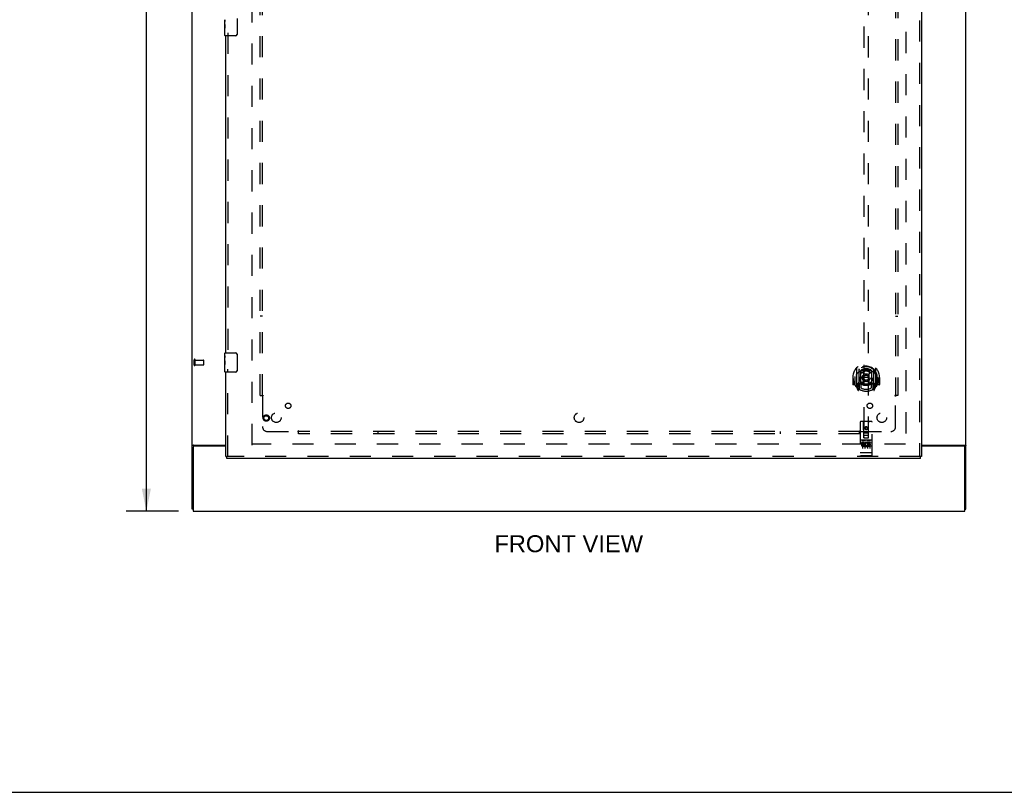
# Model space of a CAD drawing. Header units: inches. Extents: x 0 to 200, y 0 to 129.
# Tile 7 of 118: x 51 to 102, y 0 to 40. Entities that reach past the tile are written whole.
import ezdxf

# ---------------------------------------------------------------- set-up
doc = ezdxf.new("R2010")
doc.units = ezdxf.units.IN
doc.header["$LTSCALE"] = 11
doc.header["$MEASUREMENT"] = 0
doc.linetypes.add('HIDDEN', pattern=[0.2, 0.1, -0.1])
doc.layers.get('0').update_dxf_attribs({"linetype": 'CONTINUOUS'})
for name, color, linetype in [('DEFAULT_2', 8, 'HIDDEN'), ('DIMENSIONS', 7, 'CONTINUOUS'), ('DOOR_ASSEMBLY', 7, 'CONTINUOUS'), ('SUBPANEL', 7, 'CONTINUOUS')]:
    doc.layers.add(name, color=color, linetype=linetype)
doc.styles.get("Standard").update_dxf_attribs({"font": 'arial.ttf'})
doc.dimstyles.new('DIMSTYLE_1', dxfattribs={"dimtxt": 0.882353, "dimasz": 1.176471, "dimexe": 0.09, "dimexo": 0.07, "dimgap": 0.0375, "dimtad": 0, "dimtih": 1, "dimtoh": 1, "dimzin": 4, "dimdsep": 46, "dimtxsty": 'Standard', "dimblk": '_FILLED', "dimblk1": '_FILLED', "dimblk2": '_FILLED', "dimcen": 0.09, "dimadec": 3, "dimazin": 1, "dimtfac": 1, "dimtdec": 3, "dimtofl": 0, "dimtmove": 0, "dimatfit": 3, "dimldrblk": '_FILLED', "dimfxl": 0, "dimtolj": 1, "dimtzin": 4, "dimarcsym": 0})

# ---------------------------------------------------------------- blocks, each defined once
blk = doc.blocks.new('_FILLED')
at = {"color": 0, "linetype": 'ByBlock'}
blk.add_solid([(0, 0), (-1, 0.2), (-1, -0.2)], dxfattribs=at)
blk = doc.blocks.new('*D10')
at = {"layer": 'DIMENSIONS', "color": 2, "linetype": 'Continuous'}
for p, q in [((59.49, 82.626), (56.758, 82.626)), ((57.816, 82.626), (57.816, 49.508)), ((57.816, 14.626), (57.816, 47.743)), ((59.49, 14.626), (56.758, 14.626))]:
    blk.add_line(p, q, dxfattribs=at)
at = {"layer": 'DIMENSIONS', "color": 2, "linetype": 'Continuous', "xscale": 1.1764705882, "yscale": 1.1764705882, "zscale": 1.1764705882}
for p, rotation in [((57.816, 82.626), 90), ((57.816, 14.626), 270)]:
    blk.add_blockref('_FILLED', p, dxfattribs=dict(at, rotation=rotation))
at = {"layer": 'DIMENSIONS', "color": 2, "linetype": 'Continuous', "insert": (57.816, 49.067), "char_height": 0.8824, "width": 3.08332, "attachment_point": 2, "line_spacing_factor": 0.9}
blk.add_mtext('68.00', dxfattribs=at)

msp = doc.modelspace()

# ---------------------------------------------------------------- linework, layer by layer
at = {"color": 3, "linetype": 'Continuous'}
for p, q in [((60.202, 14.73), (60.202, 82.522)), ((100.452, 14.73), (100.452, 82.522)), ((60.248, 18.063), (60.236, 18.059)), ((60.254, 17.962), (60.254, 14.626)), ((60.271, 18.074), (61.952, 18.074)), ((61.952, 18.022), (60.314, 18.022)), ((98.139, 18.074), (100.382, 18.074)), ((100.34, 18.022), (98.139, 18.022)), ((100.4, 14.626), (100.4, 17.962)), ((60.254, 14.626), (100.4, 14.626))]:
    msp.add_line(p, q, dxfattribs=at)
at = {"color": 7, "linetype": 'Continuous'}
for p, q in [((60.254, 14.73), (60.202, 14.73)), ((100.4, 14.73), (100.452, 14.73)), ((0, 0), (200, 0))]:
    msp.add_line(p, q, dxfattribs=at)
at = {"color": 3, "linetype": 'Continuous'}
for points in [[(60.236, 18.059), (60.232, 18.058), (60.229, 18.056), (60.226, 18.055), (60.222, 18.054), (60.219, 18.053), (60.217, 18.051), (60.214, 18.05), (60.212, 18.048), (60.209, 18.047), (60.207, 18.045), (60.206, 18.044), (60.205, 18.042), (60.203, 18.04), (60.203, 18.039), (60.202, 18.037), (60.202, 18.035), (60.202, 18.033)], [(60.271, 18.074), (60.27, 18.072), (60.267, 18.071), (60.265, 18.069), (60.262, 18.068), (60.259, 18.067), (60.255, 18.065), (60.251, 18.064), (60.248, 18.063)], [(100.382, 18.074), (100.384, 18.072), (100.386, 18.071), (100.388, 18.069), (100.391, 18.068), (100.394, 18.067), (100.398, 18.065), (100.402, 18.064), (100.406, 18.063), (100.417, 18.059)], [(100.417, 18.059), (100.421, 18.058), (100.424, 18.056), (100.428, 18.055), (100.431, 18.054), (100.434, 18.053), (100.436, 18.051), (100.439, 18.05), (100.442, 18.048), (100.444, 18.047), (100.446, 18.045), (100.447, 18.044), (100.449, 18.042), (100.45, 18.04), (100.45, 18.039), (100.451, 18.037), (100.451, 18.035), (100.452, 18.033)]]:
    msp.add_lwpolyline(points, dxfattribs=at)
for centre, start, end in [((60.314, 17.962), 90, 180), ((100.34, 17.962), 0, 90)]:
    msp.add_arc(centre, 0.06, start, end, dxfattribs=at)
at = {"layer": 'DEFAULT_2', "color": 8, "linetype": 'HIDDEN'}
for p, q in [((63.327, 18.074), (63.327, 79.178)), ((97.327, 79.178), (97.327, 18.074)), ((60.306, 22.234), (60.306, 22.518)), ((60.349, 22.234), (60.349, 22.518)), ((60.349, 22.5), (60.796, 22.5)), ((60.349, 22.252), (60.796, 22.252)), ((60.806, 22.262), (60.806, 22.49)), ((97.313, 18.126), (63.341, 18.126))]:
    msp.add_line(p, q, dxfattribs=at)
for centre, radius, start, end in [((60.327, 22.518), 0.0215, 360, 180), ((60.327, 22.234), 0.0215, 180, 0), ((60.796, 22.49), 0.01, 360, 90), ((60.796, 22.262), 0.01, 270, 0)]:
    msp.add_arc(centre, radius, start, end, dxfattribs=at)
at = {"layer": 'DOOR_ASSEMBLY', "color": 8, "linetype": 'HIDDEN'}
for p, q in [((98.035, 79.772), (98.035, 17.48)), ((95.139, 46.455), (95.139, 18.453)), ((95.389, 18.453), (95.389, 46.455)), ((62.056, 39.531), (62.056, 22.721)), ((62.056, 17.48), (62.056, 22.031)), ((94.764, 22.081), (94.764, 21.114)), ((94.882, 22.027), (94.882, 21.011)), ((95.647, 22.027), (95.647, 21.011)), ((95.764, 21.114), (95.764, 22.081)), ((94.579, 21.597), (94.564, 21.597)), ((94.564, 21.597), (94.564, 21.224)), ((94.682, 21.597), (94.697, 21.597)), ((94.682, 21.597), (94.682, 21.209)), ((94.689, 21.644), (94.689, 21.647)), ((94.689, 21.186), (94.689, 21.644)), ((94.889, 22.002), (94.889, 20.999)), ((94.982, 21.279), (94.982, 21.91)), ((94.989, 21.963), (94.989, 21.86)), ((95.101, 21.937), (95.132, 21.597)), ((95.101, 21.253), (95.132, 21.597)), ((95.397, 21.597), (95.132, 21.597)), ((95.427, 21.937), (95.397, 21.597)), ((95.427, 21.253), (95.397, 21.597)), ((95.539, 21.86), (95.539, 21.963)), ((95.547, 21.91), (95.547, 21.279)), ((95.639, 22.002), (95.639, 20.999)), ((95.847, 21.597), (95.832, 21.597)), ((95.839, 21.644), (95.839, 21.647)), ((95.839, 21.186), (95.839, 21.644)), ((95.847, 21.597), (95.847, 21.209)), ((95.964, 21.597), (95.949, 21.597)), ((95.964, 21.597), (95.964, 21.224)), ((94.682, 21.209), (94.579, 21.209)), ((94.682, 21.209), (94.69, 21.224)), ((94.768, 21.103), (94.839, 20.927)), ((94.882, 21.268), (94.822, 21.268)), ((94.822, 21.268), (94.822, 21.118)), ((94.822, 21.118), (94.889, 21.118)), ((94.859, 21.172), (94.83, 21.126)), ((94.86, 21.008), (94.865, 21.004)), ((94.867, 20.93), (94.882, 21.011)), ((94.959, 20.949), (94.889, 21.058)), ((94.892, 21.231), (94.892, 21.024)), ((94.982, 21.269), (94.909, 21.269)), ((94.977, 21.251), (94.912, 21.251)), ((94.989, 21.299), (94.989, 21.046)), ((95.539, 21.046), (95.539, 21.299)), ((95.619, 21.269), (95.547, 21.269)), ((95.617, 21.251), (95.551, 21.251)), ((95.639, 21.058), (95.569, 20.949)), ((95.637, 21.024), (95.637, 21.231)), ((95.639, 21.118), (95.707, 21.118)), ((95.707, 21.268), (95.647, 21.268)), ((95.647, 21.011), (95.661, 20.93)), ((95.667, 21.007), (95.668, 21.007)), ((95.668, 21.007), (95.668, 21.008)), ((95.668, 21.007), (95.668, 21.008)), ((95.698, 21.126), (95.669, 21.172)), ((95.689, 20.927), (95.76, 21.103)), ((95.707, 21.118), (95.707, 21.268)), ((95.838, 21.224), (95.847, 21.209)), ((95.949, 21.209), (95.847, 21.209)), ((94.952, 19.263), (94.952, 17.538)), ((95.547, 19.293), (94.982, 19.293)), ((95.138, 18.453), (95.134, 19.263)), ((95.264, 19.026), (95.202, 18.99)), ((95.202, 18.99), (95.212, 18.984)), ((95.202, 18.99), (95.202, 18.918)), ((95.264, 19.014), (95.212, 18.984)), ((95.212, 18.984), (95.212, 18.923)), ((95.327, 18.99), (95.264, 19.026)), ((95.264, 19.026), (95.264, 19.014)), ((95.317, 18.984), (95.264, 19.014)), ((95.327, 18.99), (95.317, 18.984)), ((95.317, 18.923), (95.317, 18.984)), ((95.327, 18.918), (95.327, 18.99)), ((95.391, 18.453), (95.394, 19.263)), ((95.577, 17.538), (95.577, 19.263)), ((95.136, 18.703), (95.392, 18.703)), ((95.138, 18.453), (95.159, 18.453)), ((95.159, 18.453), (95.369, 18.453)), ((95.349, 18.578), (95.179, 18.578)), ((95.202, 18.918), (95.212, 18.923)), ((95.202, 18.918), (95.264, 18.881)), ((95.212, 18.923), (95.264, 18.893)), ((95.264, 18.893), (95.317, 18.923)), ((95.264, 18.881), (95.327, 18.918)), ((95.264, 18.881), (95.264, 18.893)), ((95.327, 18.918), (95.317, 18.923)), ((95.369, 18.453), (95.391, 18.453)), ((95.547, 18.336), (94.982, 18.336)), ((95.12, 18.214), (95.027, 18.214)), ((95.027, 18.214), (95.027, 18.172)), ((95.12, 18.172), (95.027, 18.172)), ((95.053, 18.32), (95.225, 18.32)), ((95.077, 18.205), (95.077, 17.899)), ((95.124, 18.128), (95.077, 18.128)), ((95.12, 18.087), (95.091, 18.087)), ((95.183, 18.044), (95.091, 18.044)), ((95.183, 18.001), (95.091, 18.001)), ((95.183, 18.044), (95.183, 18.001)), ((95.202, 18.205), (95.202, 17.899)), ((95.303, 18.32), (95.475, 18.32)), ((95.315, 18.049), (95.332, 18.01)), ((95.327, 18.205), (95.327, 17.899)), ((95.34, 18.179), (95.327, 18.16)), ((95.336, 18.204), (95.34, 18.202)), ((95.496, 18.214), (95.34, 18.214)), ((95.34, 18.214), (95.34, 18.202)), ((95.34, 18.179), (95.34, 18.001)), ((95.496, 18.001), (95.34, 18.001)), ((95.496, 18.172), (95.382, 18.172)), ((95.382, 18.172), (95.382, 18.128)), ((95.475, 18.128), (95.382, 18.128)), ((95.475, 18.086), (95.382, 18.086)), ((95.382, 18.086), (95.382, 18.044)), ((95.496, 18.044), (95.382, 18.044)), ((95.452, 18.205), (95.452, 17.899)), ((95.475, 18.128), (95.475, 18.086)), ((95.496, 18.214), (95.496, 18.172)), ((95.496, 18.044), (95.496, 18.001)), ((98.097, 17.48), (61.994, 17.48)), ((94.97, 17.667), (94.969, 17.667)), ((94.969, 17.667), (94.969, 17.667)), ((94.971, 17.667), (94.97, 17.667)), ((94.972, 17.667), (94.971, 17.667)), ((94.973, 17.667), (94.972, 17.667)), ((94.972, 17.667), (94.972, 17.667)), ((94.974, 17.667), (94.973, 17.667)), ((94.975, 17.666), (94.974, 17.667)), ((94.976, 17.666), (94.975, 17.666)), ((94.977, 17.666), (94.976, 17.666)), ((94.978, 17.666), (94.977, 17.666)), ((94.977, 17.666), (94.977, 17.666)), ((94.979, 17.666), (94.978, 17.666)), ((94.98, 17.666), (94.979, 17.666)), ((94.981, 17.666), (94.98, 17.666)), ((94.982, 17.666), (94.981, 17.666)), ((95.547, 17.666), (94.982, 17.666)), ((95.547, 17.508), (94.982, 17.508)), ((95.547, 17.666), (95.548, 17.666)), ((95.548, 17.666), (95.549, 17.666)), ((95.549, 17.666), (95.55, 17.666)), ((95.549, 17.666), (95.549, 17.666)), ((95.55, 17.666), (95.551, 17.666)), ((95.551, 17.666), (95.552, 17.666)), ((95.552, 17.666), (95.553, 17.666)), ((95.553, 17.666), (95.554, 17.666)), ((95.554, 17.667), (95.555, 17.667)), ((95.554, 17.666), (95.554, 17.667)), ((95.555, 17.667), (95.556, 17.667)), ((95.556, 17.667), (95.557, 17.667)), ((95.557, 17.667), (95.558, 17.667)), ((95.558, 17.667), (95.559, 17.667)), ((95.558, 17.667), (95.558, 17.667)), ((95.559, 17.667), (95.56, 17.667)), ((95.56, 17.667), (95.561, 17.667))]:
    msp.add_line(p, q, dxfattribs=at)
at = {"layer": 'DOOR_ASSEMBLY', "color": 3, "linetype": 'Continuous'}
for p, q in [((98.139, 79.772), (98.139, 17.48)), ((61.952, 22.876), (61.952, 39.376)), ((61.952, 17.48), (61.952, 21.876)), ((98.097, 17.376), (61.994, 17.376))]:
    msp.add_line(p, q, dxfattribs=at)
at = {"layer": 'DOOR_ASSEMBLY', "color": 7, "linetype": 'Continuous'}
for p, q in [((61.892, 39.957), (61.892, 40.214)), ((61.897, 40.159), (61.892, 40.159)), ((61.892, 39.991), (61.898, 39.991)), ((61.898, 39.991), (61.898, 40.127)), ((62.546, 40.276), (62.546, 39.476)), ((61.892, 39.391), (61.892, 39.955)), ((61.893, 39.928), (61.892, 39.928)), ((61.892, 39.796), (61.897, 39.796)), ((61.892, 39.76), (61.898, 39.76)), ((61.892, 39.697), (61.898, 39.697)), ((61.892, 39.53), (61.898, 39.53)), ((61.893, 39.93), (61.895, 39.908)), ((61.898, 39.53), (61.898, 39.76)), ((62.447, 39.376), (61.907, 39.376)), ((61.892, 22.715), (61.892, 22.861)), ((61.892, 22.457), (61.892, 22.714)), ((61.897, 22.659), (61.892, 22.659)), ((61.898, 22.491), (61.898, 22.627)), ((61.907, 22.876), (62.447, 22.876)), ((62.546, 22.776), (62.546, 21.976)), ((61.892, 22.491), (61.898, 22.491)), ((61.892, 21.891), (61.892, 22.455)), ((61.893, 22.428), (61.892, 22.428)), ((61.892, 22.296), (61.897, 22.296)), ((61.892, 22.26), (61.898, 22.26)), ((61.892, 22.197), (61.898, 22.197)), ((61.892, 22.03), (61.898, 22.03)), ((61.893, 22.43), (61.895, 22.408)), ((61.898, 22.03), (61.898, 22.26)), ((62.447, 21.876), (61.907, 21.876)), ((61.952, 17.48), (61.994, 17.48)), ((61.994, 17.376), (61.994, 17.48)), ((98.139, 17.48), (98.097, 17.48)), ((98.097, 17.376), (98.097, 17.48))]:
    msp.add_line(p, q, dxfattribs=at)
for points in [[(61.892, 40.215), (61.892, 40.211), (61.892, 40.207), (61.893, 40.201), (61.894, 40.188)], [(61.892, 39.957), (61.892, 39.949), (61.892, 39.94), (61.893, 39.93)], [(61.894, 40.188), (61.895, 40.181), (61.896, 40.172), (61.897, 40.164)], [(61.897, 40.164), (61.898, 40.155), (61.898, 40.146), (61.898, 40.137), (61.898, 40.127)], [(61.895, 39.908), (61.896, 39.896), (61.897, 39.884), (61.897, 39.872), (61.898, 39.859), (61.898, 39.847), (61.898, 39.834), (61.898, 39.821), (61.898, 39.808), (61.897, 39.796), (61.897, 39.783), (61.896, 39.771)], [(62.546, 39.476), (62.546, 39.469), (62.546, 39.463), (62.545, 39.457), (62.543, 39.451), (62.542, 39.445), (62.54, 39.44)], [(61.892, 22.715), (61.892, 22.711), (61.892, 22.707), (61.893, 22.701), (61.894, 22.688)], [(61.894, 22.688), (61.895, 22.681), (61.896, 22.672), (61.897, 22.664)], [(61.897, 22.664), (61.898, 22.655), (61.898, 22.646), (61.898, 22.637), (61.898, 22.627)], [(62.54, 22.812), (62.542, 22.806), (62.543, 22.8), (62.545, 22.794), (62.546, 22.788), (62.546, 22.782), (62.546, 22.776)], [(61.892, 22.457), (61.892, 22.449), (61.892, 22.44), (61.893, 22.43)], [(61.895, 22.408), (61.896, 22.396), (61.897, 22.384), (61.897, 22.372), (61.898, 22.359), (61.898, 22.347), (61.898, 22.334), (61.898, 22.321), (61.898, 22.308), (61.897, 22.296), (61.897, 22.283), (61.896, 22.271)], [(62.546, 21.976), (62.546, 21.969), (62.546, 21.963), (62.545, 21.957), (62.543, 21.951), (62.542, 21.945), (62.54, 21.94)]]:
    msp.add_lwpolyline(points, dxfattribs=at)
at = {"layer": 'DOOR_ASSEMBLY', "color": 8, "linetype": 'HIDDEN'}
for points in [[(94.719, 22.036), (94.719, 22.037), (94.72, 22.038), (94.721, 22.039), (94.721, 22.039), (94.722, 22.04), (94.723, 22.041), (94.724, 22.042), (94.724, 22.043), (94.725, 22.043), (94.726, 22.044), (94.727, 22.045), (94.727, 22.045), (94.728, 22.046), (94.729, 22.047), (94.73, 22.048), (94.731, 22.048), (94.731, 22.049), (94.732, 22.05), (94.733, 22.05), (94.734, 22.051), (94.735, 22.051), (94.736, 22.052), (94.737, 22.053), (94.737, 22.053), (94.738, 22.054), (94.739, 22.054), (94.74, 22.055), (94.741, 22.055), (94.742, 22.056), (94.743, 22.056), (94.744, 22.057), (94.745, 22.057), (94.746, 22.058), (94.746, 22.058)], [(95.782, 22.058), (95.783, 22.058), (95.783, 22.057), (95.784, 22.057), (95.785, 22.056), (95.786, 22.056), (95.787, 22.055), (95.788, 22.055), (95.789, 22.054), (95.79, 22.054), (95.791, 22.053), (95.792, 22.053), (95.792, 22.052), (95.793, 22.051), (95.794, 22.051), (95.795, 22.05), (95.796, 22.05), (95.797, 22.049), (95.797, 22.048), (95.798, 22.048), (95.799, 22.047), (95.8, 22.046), (95.801, 22.045), (95.801, 22.045), (95.802, 22.044), (95.803, 22.043), (95.804, 22.043), (95.804, 22.042), (95.805, 22.041), (95.806, 22.04), (95.807, 22.039), (95.807, 22.039), (95.808, 22.038), (95.809, 22.037), (95.809, 22.036)], [(94.81, 21.812), (94.808, 21.811), (94.807, 21.81), (94.805, 21.808), (94.804, 21.807), (94.802, 21.805), (94.8, 21.804), (94.799, 21.802), (94.797, 21.8), (94.795, 21.798), (94.793, 21.797), (94.791, 21.795), (94.79, 21.793), (94.788, 21.791), (94.786, 21.788), (94.784, 21.786), (94.782, 21.784), (94.78, 21.781), (94.778, 21.779), (94.776, 21.776), (94.773, 21.773), (94.771, 21.77), (94.769, 21.768), (94.767, 21.764), (94.764, 21.761), (94.762, 21.758), (94.759, 21.754), (94.757, 21.751), (94.754, 21.747), (94.752, 21.743), (94.749, 21.739), (94.746, 21.735), (94.744, 21.73), (94.741, 21.726), (94.738, 21.721), (94.735, 21.716), (94.732, 21.711)], [(95.076, 21.954), (95.081, 21.956), (95.087, 21.957), (95.092, 21.958), (95.098, 21.96), (95.103, 21.961), (95.109, 21.962), (95.114, 21.964), (95.12, 21.965), (95.125, 21.966), (95.131, 21.967), (95.136, 21.968), (95.142, 21.969), (95.147, 21.97), (95.153, 21.971), (95.158, 21.972), (95.164, 21.973), (95.169, 21.973), (95.175, 21.974), (95.18, 21.975), (95.186, 21.975), (95.191, 21.976), (95.197, 21.977), (95.203, 21.977), (95.208, 21.978), (95.214, 21.978), (95.219, 21.978), (95.225, 21.979), (95.23, 21.979), (95.236, 21.979), (95.242, 21.979), (95.247, 21.98), (95.253, 21.98), (95.258, 21.98), (95.264, 21.98), (95.27, 21.98), (95.275, 21.98), (95.281, 21.98), (95.286, 21.979), (95.292, 21.979), (95.298, 21.979), (95.303, 21.979), (95.309, 21.978), (95.314, 21.978), (95.32, 21.978), (95.326, 21.977), (95.331, 21.977), (95.337, 21.976), (95.342, 21.975), (95.348, 21.975), (95.353, 21.974), (95.359, 21.973), (95.364, 21.973), (95.37, 21.972), (95.375, 21.971), (95.381, 21.97), (95.387, 21.969), (95.392, 21.968), (95.398, 21.967), (95.403, 21.966), (95.409, 21.965), (95.414, 21.964), (95.419, 21.962), (95.425, 21.961), (95.43, 21.96), (95.436, 21.958), (95.441, 21.957), (95.447, 21.956), (95.452, 21.954)], [(95.797, 21.711), (95.793, 21.716), (95.79, 21.721), (95.787, 21.726), (95.785, 21.73), (95.782, 21.735), (95.779, 21.739), (95.776, 21.743), (95.774, 21.747), (95.771, 21.751), (95.769, 21.754), (95.766, 21.758), (95.764, 21.761), (95.762, 21.764), (95.759, 21.767), (95.757, 21.77), (95.755, 21.773), (95.753, 21.776), (95.75, 21.779), (95.748, 21.781), (95.746, 21.784), (95.744, 21.786), (95.742, 21.788), (95.74, 21.791), (95.738, 21.793), (95.737, 21.795), (95.735, 21.797), (95.733, 21.798), (95.731, 21.8), (95.73, 21.802), (95.728, 21.804), (95.726, 21.805), (95.725, 21.807), (95.723, 21.808), (95.721, 21.81), (95.72, 21.811), (95.718, 21.812)], [(94.746, 21.137), (94.746, 21.137), (94.745, 21.137), (94.744, 21.138), (94.743, 21.138), (94.742, 21.139), (94.741, 21.139), (94.74, 21.14), (94.739, 21.14), (94.738, 21.141), (94.737, 21.141), (94.737, 21.142), (94.736, 21.143), (94.735, 21.143), (94.734, 21.144), (94.733, 21.144), (94.732, 21.145), (94.731, 21.146), (94.731, 21.146), (94.73, 21.147), (94.729, 21.148), (94.728, 21.148), (94.727, 21.149), (94.727, 21.15), (94.726, 21.151), (94.725, 21.151), (94.724, 21.152), (94.724, 21.153), (94.723, 21.154), (94.722, 21.154), (94.721, 21.155), (94.721, 21.156), (94.72, 21.157), (94.719, 21.158), (94.719, 21.158)], [(95.809, 21.158), (95.809, 21.158), (95.808, 21.157), (95.807, 21.156), (95.807, 21.155), (95.806, 21.154), (95.805, 21.154), (95.804, 21.153), (95.804, 21.152), (95.803, 21.151), (95.802, 21.151), (95.801, 21.15), (95.801, 21.149), (95.8, 21.148), (95.799, 21.148), (95.798, 21.147), (95.797, 21.146), (95.797, 21.146), (95.796, 21.145), (95.795, 21.144), (95.794, 21.144), (95.793, 21.143), (95.792, 21.143), (95.792, 21.142), (95.791, 21.141), (95.79, 21.141), (95.789, 21.14), (95.788, 21.14), (95.787, 21.139), (95.786, 21.139), (95.785, 21.138), (95.784, 21.138), (95.783, 21.137), (95.783, 21.137), (95.782, 21.137)], [(95.047, 18.319), (95.047, 18.319), (95.047, 18.319), (95.047, 18.319), (95.047, 18.319), (95.047, 18.319), (95.047, 18.319), (95.047, 18.319), (95.047, 18.319), (95.047, 18.319), (95.047, 18.32), (95.048, 18.32), (95.048, 18.32), (95.048, 18.32), (95.048, 18.32), (95.048, 18.32), (95.048, 18.32), (95.048, 18.32), (95.048, 18.32), (95.049, 18.32), (95.049, 18.32), (95.049, 18.32), (95.049, 18.32), (95.049, 18.32), (95.049, 18.32), (95.049, 18.32), (95.05, 18.32), (95.05, 18.32), (95.05, 18.32), (95.05, 18.32), (95.05, 18.32), (95.05, 18.32), (95.05, 18.32), (95.051, 18.32), (95.051, 18.32), (95.051, 18.32), (95.051, 18.32), (95.051, 18.32), (95.052, 18.32), (95.052, 18.32), (95.052, 18.32), (95.052, 18.32), (95.052, 18.32), (95.052, 18.32), (95.053, 18.32), (95.053, 18.32)], [(95.225, 18.32), (95.225, 18.32), (95.225, 18.32), (95.226, 18.32), (95.226, 18.32), (95.226, 18.32), (95.226, 18.32), (95.226, 18.32), (95.227, 18.32), (95.227, 18.32), (95.227, 18.32), (95.227, 18.32), (95.227, 18.32), (95.227, 18.32), (95.228, 18.32), (95.228, 18.32), (95.228, 18.32), (95.228, 18.32), (95.228, 18.32), (95.228, 18.32), (95.229, 18.32), (95.229, 18.32), (95.229, 18.32), (95.229, 18.32), (95.229, 18.32), (95.229, 18.32), (95.229, 18.32), (95.23, 18.32), (95.23, 18.32), (95.23, 18.32), (95.23, 18.32), (95.23, 18.32), (95.23, 18.32), (95.23, 18.32), (95.23, 18.32), (95.23, 18.32), (95.231, 18.32), (95.231, 18.319), (95.231, 18.319), (95.231, 18.319), (95.231, 18.319), (95.231, 18.319), (95.231, 18.319), (95.231, 18.319), (95.231, 18.319), (95.231, 18.319), (95.232, 18.319)], [(95.297, 18.319), (95.297, 18.319), (95.297, 18.319), (95.297, 18.319), (95.297, 18.319), (95.297, 18.319), (95.297, 18.319), (95.297, 18.319), (95.297, 18.319), (95.297, 18.319), (95.297, 18.32), (95.298, 18.32), (95.298, 18.32), (95.298, 18.32), (95.298, 18.32), (95.298, 18.32), (95.298, 18.32), (95.298, 18.32), (95.298, 18.32), (95.299, 18.32), (95.299, 18.32), (95.299, 18.32), (95.299, 18.32), (95.299, 18.32), (95.299, 18.32), (95.299, 18.32), (95.3, 18.32), (95.3, 18.32), (95.3, 18.32), (95.3, 18.32), (95.3, 18.32), (95.3, 18.32), (95.3, 18.32), (95.301, 18.32), (95.301, 18.32), (95.301, 18.32), (95.301, 18.32), (95.301, 18.32), (95.302, 18.32), (95.302, 18.32), (95.302, 18.32), (95.302, 18.32), (95.302, 18.32), (95.302, 18.32), (95.303, 18.32), (95.303, 18.32)], [(95.475, 18.32), (95.475, 18.32), (95.475, 18.32), (95.476, 18.32), (95.476, 18.32), (95.476, 18.32), (95.476, 18.32), (95.476, 18.32), (95.477, 18.32), (95.477, 18.32), (95.477, 18.32), (95.477, 18.32), (95.477, 18.32), (95.477, 18.32), (95.478, 18.32), (95.478, 18.32), (95.478, 18.32), (95.478, 18.32), (95.478, 18.32), (95.478, 18.32), (95.479, 18.32), (95.479, 18.32), (95.479, 18.32), (95.479, 18.32), (95.479, 18.32), (95.479, 18.32), (95.479, 18.32), (95.48, 18.32), (95.48, 18.32), (95.48, 18.32), (95.48, 18.32), (95.48, 18.32), (95.48, 18.32), (95.48, 18.32), (95.48, 18.32), (95.48, 18.32), (95.481, 18.32), (95.481, 18.319), (95.481, 18.319), (95.481, 18.319), (95.481, 18.319), (95.481, 18.319), (95.481, 18.319), (95.481, 18.319), (95.481, 18.319), (95.481, 18.319), (95.482, 18.319)], [(94.969, 17.667), (94.968, 17.667), (94.967, 17.667), (94.967, 17.667), (94.967, 17.667), (94.966, 17.667), (94.966, 17.667), (94.966, 17.667), (94.965, 17.667), (94.965, 17.668), (94.965, 17.668), (94.964, 17.668), (94.964, 17.668), (94.963, 17.668), (94.963, 17.668), (94.963, 17.668), (94.963, 17.668), (94.962, 17.668), (94.962, 17.668), (94.962, 17.668), (94.961, 17.668), (94.961, 17.668), (94.961, 17.668), (94.96, 17.668), (94.96, 17.669), (94.96, 17.669), (94.959, 17.669), (94.959, 17.669), (94.959, 17.669), (94.959, 17.669), (94.958, 17.669), (94.958, 17.669), (94.958, 17.669), (94.958, 17.669), (94.957, 17.669), (94.957, 17.669), (94.957, 17.67), (94.957, 17.67), (94.956, 17.67), (94.956, 17.67), (94.956, 17.67), (94.956, 17.67), (94.955, 17.67), (94.955, 17.67), (94.955, 17.67), (94.955, 17.67), (94.955, 17.67), (94.955, 17.671), (94.954, 17.671), (94.954, 17.671), (94.954, 17.671), (94.954, 17.671), (94.954, 17.671), (94.954, 17.671), (94.953, 17.671), (94.953, 17.671), (94.953, 17.671), (94.953, 17.671), (94.953, 17.672), (94.953, 17.672), (94.953, 17.672), (94.952, 17.672), (94.952, 17.672), (94.952, 17.672), (94.952, 17.672), (94.952, 17.672), (94.952, 17.672), (94.952, 17.672), (94.952, 17.673), (94.952, 17.673), (94.952, 17.673), (94.952, 17.673), (94.952, 17.673), (94.952, 17.673), (94.952, 17.673), (94.952, 17.673), (94.952, 17.673), (94.952, 17.674), (94.952, 17.674), (94.952, 17.674)], [(95.561, 17.667), (95.561, 17.667), (95.561, 17.667), (95.562, 17.667), (95.562, 17.667), (95.562, 17.667), (95.563, 17.667), (95.563, 17.668), (95.564, 17.668), (95.564, 17.668), (95.564, 17.668), (95.565, 17.668), (95.565, 17.668), (95.565, 17.668), (95.566, 17.668), (95.566, 17.668), (95.566, 17.668), (95.567, 17.668), (95.567, 17.668), (95.567, 17.668), (95.567, 17.668), (95.568, 17.668), (95.568, 17.669), (95.568, 17.669), (95.569, 17.669), (95.569, 17.669), (95.569, 17.669), (95.569, 17.669), (95.57, 17.669), (95.57, 17.669), (95.57, 17.669), (95.571, 17.669), (95.571, 17.669), (95.571, 17.669), (95.571, 17.67), (95.571, 17.67), (95.572, 17.67), (95.572, 17.67), (95.572, 17.67), (95.572, 17.67), (95.573, 17.67), (95.573, 17.67), (95.573, 17.67), (95.573, 17.67), (95.573, 17.67), (95.574, 17.671), (95.574, 17.671), (95.574, 17.671), (95.574, 17.671), (95.574, 17.671), (95.574, 17.671), (95.575, 17.671), (95.575, 17.671), (95.575, 17.671), (95.575, 17.671), (95.575, 17.671), (95.575, 17.672), (95.575, 17.672), (95.575, 17.672), (95.576, 17.672), (95.576, 17.672), (95.576, 17.672), (95.576, 17.672), (95.576, 17.672), (95.576, 17.672), (95.576, 17.672), (95.576, 17.673), (95.576, 17.673), (95.576, 17.673), (95.576, 17.673), (95.576, 17.673), (95.576, 17.673), (95.576, 17.673), (95.576, 17.673), (95.577, 17.673), (95.577, 17.674), (95.577, 17.674), (95.577, 17.674)]]:
    msp.add_lwpolyline(points, dxfattribs=at)
for centre, radius in [((95.264, 21.579), 0.35), ((95.264, 21.579), 0.335), ((95.264, 21.579), 0.205), ((95.264, 21.579), 0.133), ((64.056, 19.48), 0.164), ((64.056, 19.48), 0.124), ((95.264, 18.953), 0.085), ((95.264, 18.953), 0.0845)]:
    msp.add_circle(centre, radius, dxfattribs=at)
at = {"layer": 'DOOR_ASSEMBLY', "color": 7, "linetype": 'Continuous'}
for centre, radius, start, end in [((61.907, 39.391), 0.015, 180, 270), ((62.447, 39.476), 0.1, 270, 338.7946), ((61.907, 22.861), 0.015, 90, 180), ((62.447, 22.776), 0.1, 21.1999, 90), ((61.907, 21.891), 0.015, 180, 270), ((62.447, 21.976), 0.1, 270, 338.7946)]:
    msp.add_arc(centre, radius, start, end, dxfattribs=at)
at = {"layer": 'DOOR_ASSEMBLY', "color": 8, "linetype": 'HIDDEN'}
for centre, radius, start, end in [((95.264, 21.597), 0.7, 305.5126, 234.4874), ((95.264, 21.595), 0.583, 0.2464, 179.7536), ((95.264, 21.569), 0.58, 7.6622, 172.3378), ((94.779, 22.081), 0.015, 135.0748, 180), ((94.897, 22.027), 0.015, 130.3587, 180), ((95.264, 21.569), 0.48, 55.0461, 124.9539), ((95.632, 22.027), 0.015, 0, 49.6413), ((95.749, 22.081), 0.015, 0, 44.9252), ((95.264, 21.597), 0.685, 180, 213.0115), ((94.709, 21.644), 0.02, 172.3378, 180), ((95.264, 21.28), 0.7, 49.529, 130.471), ((94.909, 22.002), 0.02, 129.3378, 179.9984), ((94.997, 21.91), 0.015, 112.9863, 180), ((95.019, 21.86), 0.03, 180, 311.1261), ((95.264, 21.579), 0.343, 48.8739, 131.1261), ((95.081, 21.935), 0.02, 5.0796, 105.5752), ((95.447, 21.935), 0.02, 74.4248, 174.9204), ((95.509, 21.86), 0.03, 228.8739, 360), ((95.532, 21.91), 0.015, 0, 67.0137), ((95.619, 22.002), 0.02, 0, 50.6594), ((95.264, 21.597), 0.685, 326.9885, 360), ((95.819, 21.644), 0.02, 0, 7.6622), ((94.579, 21.224), 0.015, 180, 270), ((94.709, 21.186), 0.02, 180, 215.2961), ((95.264, 21.579), 0.7, 215.2961, 324.7039), ((94.779, 21.114), 0.015, 180, 224.9252), ((94.834, 21.123), 0.005, 147.3208, 270), ((95.264, 21.91), 0.7, 233.2319, 306.7681), ((94.869, 21.044), 0.02, 234.4874, 360), ((94.701, 21.273), 0.188, 327.3208, 360), ((94.872, 21.024), 0.02, 234.7457, 360), ((94.909, 21.249), 0.02, 90, 180), ((94.912, 21.231), 0.02, 90, 180), ((94.977, 21.231), 0.02, 66.536, 90), ((94.997, 21.279), 0.015, 180, 247.0137), ((95.264, 21.892), 0.7, 246.536, 293.464), ((95.019, 21.299), 0.03, 48.8739, 180), ((95.264, 21.579), 0.6, 242.7204, 297.2796), ((95.264, 21.579), 0.343, 228.8739, 311.1261), ((95.081, 21.255), 0.02, 254.3869, 354.9204), ((95.447, 21.255), 0.02, 185.0796, 285.6131), ((95.509, 21.299), 0.03, 0, 131.1261), ((95.532, 21.279), 0.015, 292.9863, 360), ((95.551, 21.231), 0.02, 90, 113.464), ((95.617, 21.231), 0.02, 0, 90), ((95.619, 21.249), 0.02, 0, 90), ((95.657, 21.024), 0.02, 180, 305.2543), ((95.827, 21.273), 0.188, 180, 212.6792), ((95.659, 21.044), 0.02, 180, 305.5126), ((95.694, 21.123), 0.005, 270, 32.6792), ((95.749, 21.114), 0.015, 315.0748, 360), ((95.819, 21.186), 0.02, 324.7039, 360), ((95.949, 21.224), 0.015, 270, 360), ((94.853, 20.933), 0.015, 201.8041, 350), ((94.909, 20.999), 0.02, 180, 238.5295), ((95.619, 20.999), 0.02, 301.4688, 359.9992), ((95.676, 20.933), 0.015, 190, 338.1959), ((94.982, 19.263), 0.03, 90, 180), ((95.104, 19.263), 0.03, 0, 90), ((95.424, 19.263), 0.03, 90, 180), ((95.547, 19.263), 0.03, 0, 90), ((95.179, 18.538), 0.04, 90, 180), ((95.179, 18.493), 0.04, 180, 270), ((95.349, 18.538), 0.04, 0, 90), ((95.349, 18.493), 0.04, 270, 360), ((94.982, 18.366), 0.03, 180, 270), ((95.091, 18.065), 0.0644, 102.2995, 270.0775), ((95.091, 18.065), 0.0219, 89.9011, 270), ((95.12, 18.151), 0.0635, 270, 90), ((95.12, 18.15), 0.0219, 280.307, 90), ((95.29, 18.108), 0.107, 64.2636, 293.4027), ((95.29, 18.108), 0.0639, 54.8895, 293.4026), ((95.547, 18.366), 0.03, 270, 360), ((94.982, 17.538), 0.03, 180, 270), ((95.547, 17.538), 0.03, 270, 360)]:
    msp.add_arc(centre, radius, start, end, dxfattribs=at)
at = {"layer": 'DOOR_ASSEMBLY', "color": 7, "linetype": 'Continuous'}
for centre in [(62.155, 39.792), (62.155, 22.292)]:
    msp.add_ellipse(centre, major_axis=(0.263, 0), ratio=0.432808, start_param=3.141593, end_param=3.321581, dxfattribs=at)
at = {"layer": 'SUBPANEL', "color": 8, "linetype": 'HIDDEN'}
for p, q in [((63.733, 20.657), (63.733, 76.595)), ((63.858, 20.657), (63.858, 76.595)), ((96.795, 76.595), (96.795, 20.657)), ((96.92, 76.595), (96.92, 20.657)), ((63.858, 24.782), (63.733, 24.782)), ((96.795, 24.782), (96.92, 24.782)), ((63.733, 20.657), (63.819, 20.657)), ((63.819, 20.657), (63.899, 20.657)), ((63.839, 20.64), (63.846, 20.633)), ((63.858, 20.622), (63.858, 19.032)), ((96.834, 20.657), (96.754, 20.657)), ((96.795, 19.032), (96.795, 20.622)), ((96.92, 20.657), (96.834, 20.657)), ((64.108, 18.782), (65.697, 18.782)), ((65.733, 18.743), (65.733, 18.823)), ((94.92, 18.782), (65.733, 18.782)), ((65.733, 18.657), (65.733, 18.743)), ((94.92, 18.657), (65.733, 18.657)), ((69.858, 18.782), (69.858, 18.657)), ((90.795, 18.782), (90.795, 18.657)), ((94.92, 18.743), (94.92, 18.823)), ((94.92, 18.657), (94.92, 18.743)), ((94.937, 18.763), (94.944, 18.77)), ((94.956, 18.782), (96.545, 18.782))]:
    msp.add_line(p, q, dxfattribs=at)
for points in [[(63.819, 20.657), (63.821, 20.655), (63.824, 20.654), (63.826, 20.652), (63.827, 20.651), (63.829, 20.649), (63.831, 20.648), (63.833, 20.646), (63.834, 20.645), (63.836, 20.643), (63.838, 20.642), (63.839, 20.64)], [(63.846, 20.633), (63.847, 20.632), (63.849, 20.63), (63.851, 20.628), (63.853, 20.626), (63.855, 20.625), (63.856, 20.623), (63.858, 20.622)], [(63.899, 20.657), (63.898, 20.655), (63.897, 20.654), (63.896, 20.652), (63.895, 20.65), (63.894, 20.649), (63.893, 20.647), (63.892, 20.646), (63.89, 20.644), (63.889, 20.643), (63.887, 20.641), (63.885, 20.64), (63.883, 20.639), (63.881, 20.637), (63.879, 20.636), (63.877, 20.635), (63.875, 20.633), (63.872, 20.632), (63.87, 20.63), (63.868, 20.629), (63.865, 20.627), (63.863, 20.626), (63.861, 20.625), (63.859, 20.623), (63.858, 20.622)], [(96.754, 20.657), (96.755, 20.655), (96.756, 20.654), (96.757, 20.652), (96.758, 20.65), (96.759, 20.649), (96.76, 20.647), (96.761, 20.646), (96.763, 20.644), (96.764, 20.643), (96.766, 20.641), (96.768, 20.64), (96.77, 20.639), (96.772, 20.637), (96.774, 20.636), (96.776, 20.635), (96.781, 20.632)], [(96.781, 20.632), (96.783, 20.63), (96.785, 20.629), (96.788, 20.627), (96.79, 20.626), (96.792, 20.625), (96.794, 20.623), (96.795, 20.622)], [(96.814, 20.64), (96.808, 20.633), (96.806, 20.632), (96.804, 20.63), (96.802, 20.628), (96.8, 20.626), (96.798, 20.625), (96.797, 20.623), (96.795, 20.622)], [(96.834, 20.657), (96.832, 20.655), (96.83, 20.654), (96.828, 20.652), (96.826, 20.651), (96.824, 20.649), (96.822, 20.648), (96.82, 20.646), (96.819, 20.645), (96.817, 20.643), (96.816, 20.642), (96.814, 20.64)], [(65.708, 18.797), (65.706, 18.794), (65.705, 18.792), (65.703, 18.79), (65.702, 18.788), (65.7, 18.786), (65.699, 18.784), (65.697, 18.782)], [(65.716, 18.763), (65.709, 18.77), (65.707, 18.772), (65.705, 18.774), (65.704, 18.775), (65.702, 18.777), (65.7, 18.779), (65.699, 18.781), (65.697, 18.782)], [(65.733, 18.823), (65.731, 18.822), (65.729, 18.821), (65.728, 18.821), (65.726, 18.82), (65.725, 18.819), (65.723, 18.817), (65.721, 18.816), (65.72, 18.815), (65.718, 18.813), (65.717, 18.811), (65.716, 18.81), (65.714, 18.808), (65.713, 18.806), (65.712, 18.804), (65.71, 18.801), (65.708, 18.797)], [(65.733, 18.743), (65.731, 18.746), (65.73, 18.748), (65.728, 18.75), (65.726, 18.752), (65.725, 18.754), (65.723, 18.755), (65.722, 18.757), (65.72, 18.759), (65.719, 18.76), (65.717, 18.762), (65.716, 18.763)], [(94.92, 18.823), (94.922, 18.822), (94.924, 18.821), (94.925, 18.821), (94.927, 18.82), (94.929, 18.819), (94.93, 18.817), (94.932, 18.816), (94.933, 18.815), (94.935, 18.813), (94.936, 18.811), (94.937, 18.81), (94.939, 18.808), (94.94, 18.806), (94.941, 18.804), (94.943, 18.801)], [(94.92, 18.743), (94.922, 18.746), (94.923, 18.748), (94.925, 18.75), (94.927, 18.752), (94.928, 18.754), (94.93, 18.755), (94.931, 18.757), (94.933, 18.759), (94.934, 18.76), (94.936, 18.762), (94.937, 18.763)], [(94.943, 18.801), (94.945, 18.797), (94.947, 18.794), (94.948, 18.792), (94.95, 18.79), (94.951, 18.788), (94.953, 18.786), (94.954, 18.784), (94.956, 18.782)], [(94.944, 18.77), (94.946, 18.772), (94.948, 18.774), (94.949, 18.775), (94.951, 18.777), (94.953, 18.779), (94.954, 18.781), (94.956, 18.782)]]:
    msp.add_lwpolyline(points, dxfattribs=at)
for centre, radius in [((65.195, 20.12), 0.141), ((95.458, 20.12), 0.141), ((64.577, 19.501), 0.25), ((80.327, 19.501), 0.25), ((96.077, 19.501), 0.25)]:
    msp.add_circle(centre, radius, dxfattribs=at)
for centre, start, end in [((64.108, 19.032), 180, 270), ((96.545, 19.032), 270, 360)]:
    msp.add_arc(centre, 0.25, start, end, dxfattribs=at)

# ---------------------------------------------------------------- texts
at = {"layer": 'DIMENSIONS', "color": 2, "linetype": 'Continuous', "insert": (79.789, 13.381), "char_height": 0.8824, "width": 7.72141, "attachment_point": 2, "line_spacing_factor": 0.9}
msp.add_mtext('FRONT VIEW', dxfattribs=at)

# ---------------------------------------------------------------- dimensions: what is measured, and where the dimension line sits
at = {"layer": 'DIMENSIONS', "color": 2, "linetype": 'Continuous'}
dim = msp.add_linear_dim(base=(57.816, 14.626), p1=(59.56, 82.626), p2=(59.56, 14.626), angle=270, dimstyle='DIMSTYLE_1', dxfattribs=at)
dim.commit()
dim.dimension.update_dxf_attribs({"geometry": '*D10', "text_midpoint": (57.81, 48.621), "dimtype": 160})

doc.saveas('drawing.dxf')
